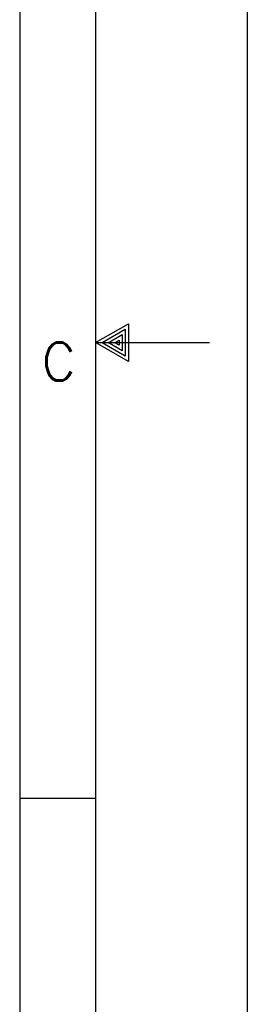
# Model space of a CAD drawing. Extents: x -27.8 to 14.2, y -21.6 to 8.4.
# Tile 23 of 30: x 12.7 to 14.2, y -11 to -4.5. Entities that reach past the tile are written whole.
import ezdxf
from ezdxf.enums import TextEntityAlignment as Align

# ---------------------------------------------------------------- set-up
doc = ezdxf.new("R2010")
doc.units = 0
doc.header["$MEASUREMENT"] = 0
doc.layers.add('01', color=7, linetype='CONTINUOUS')
doc.styles.add('TXT_SHX', font='txt.shx')

msp = doc.modelspace()

# ---------------------------------------------------------------- linework, layer by layer
at = {"layer": '01', "color": 7, "linetype": 'CONTINUOUS'}
for p, q in [((14.2142, 8.3574), (14.2142, -21.6426)), ((13.2142, 7.3574), (13.2142, -20.6426)), ((12.7142, 6.8574), (12.7142, -20.1426)), ((13.2142, -6.6426), (13.9642, -6.6426)), ((12.7142, -9.6426), (13.2142, -9.6426))]:
    msp.add_line(p, q, dxfattribs=at)
msp.add_lwpolyline([(13.2142, -6.6426), (13.4312, -6.5176), (13.4312, -6.7676)], close=True, dxfattribs=at)
for points in [[(13.2572, -6.6426), (13.4102, -6.5536), (13.4102, -6.7316), (13.2582, -6.6436)], [(13.2972, -6.6436), (13.3892, -6.5896), (13.3892, -6.6956), (13.2962, -6.6416)], [(13.3392, -6.6436), (13.3692, -6.6256), (13.3692, -6.6596), (13.3422, -6.6446)]]:
    msp.add_lwpolyline(points, dxfattribs=at)

# ---------------------------------------------------------------- texts
at = {"layer": '01', "color": 7, "linetype": 'CONTINUOUS', "style": 'TXT_SHX', "width": 1.003}
msp.add_text('C', height=0.25, dxfattribs=at).set_placement((12.9707, -6.8926), align=Align.CENTER)

doc.saveas('drawing.dxf')
